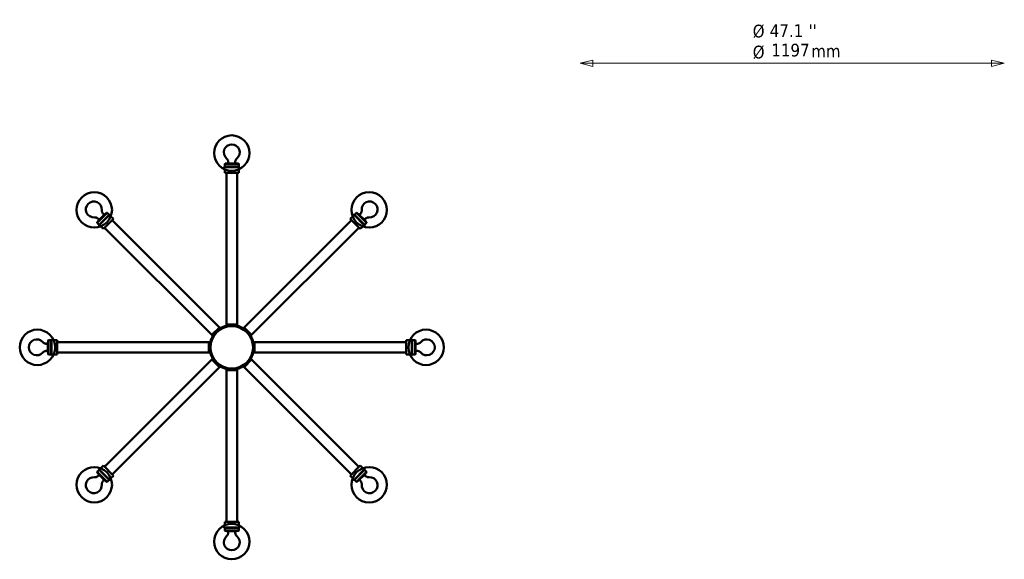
# Model space of a CAD drawing. Header units: millimetres. Extents: x 797 to 4022, y 162 to 3394.
# Tile 1 of 2: x 1041 to 3821, y 162 to 1686. Entities that reach past the tile are written whole.
import ezdxf

# ---------------------------------------------------------------- set-up
doc = ezdxf.new("R2010")
doc.units = ezdxf.units.MM
doc.header["$LTSCALE"] = 12
for name, color, linetype, lineweight in [('Symbol (ISO)', 7, 'Continuous', 25), ('Widoczne (ISO)', 7, 'Continuous', 50), ('Wymiar (ISO)', 7, 'Continuous', 25)]:
    doc.layers.add(name, color=color, linetype=linetype, lineweight=lineweight)
doc.styles.add('Tekst notatki (ISO)', font='tahoma.ttf')

msp = doc.modelspace()

# ---------------------------------------------------------------- linework, layer by layer
at = {"layer": 'Widoczne (ISO)'}
for p, q in [((1620.9, 1279.5), (1619.9, 1278.5)), ((1620.9, 1279.5), (1658.9, 1279.5)), ((1625.4, 1280), (1624.9, 1279.5)), ((1625.4, 1280), (1654.4, 1280)), ((1654.4, 1280), (1654.9, 1279.5)), ((1658.9, 1279.5), (1659.9, 1278.5)), ((1659.9, 1278.5), (1619.9, 1278.5)), ((1619.9, 1278.5), (1619.9, 1270.5)), ((1619.9, 1270.5), (1659.9, 1270.5)), ((1620.9, 1269.5), (1619.9, 1270.5)), ((1619.9, 1253.5), (1619.9, 1263.7)), ((1619.9, 1253.5), (1659.9, 1253.5)), ((1658.9, 1269.5), (1620.9, 1269.5)), ((1658.9, 1269.5), (1620.9, 1269.5)), ((1624.9, 825), (1624.9, 1253.5)), ((1654.9, 825), (1654.9, 1253.5)), ((1658.9, 1269.5), (1659.9, 1270.5)), ((1659.9, 1278.5), (1659.9, 1270.5)), ((1659.9, 1253.5), (1659.9, 1263.7)), ((1259.6, 1114.1), (1286.5, 1141)), ((1287.9, 1141), (1259.6, 1112.7)), ((1286.5, 1141), (1287.9, 1141)), ((1287.9, 1141), (1293.5, 1135.3)), ((1991.8, 1141), (1986.2, 1135.3)), ((2020.1, 1112.7), (1991.8, 1141)), ((1993.2, 1141), (1991.8, 1141)), ((1993.2, 1141), (2020.1, 1114.1)), ((1259.6, 1114.1), (1259.6, 1112.7)), ((1259.6, 1112.7), (1265.3, 1107)), ((1262.4, 1117.6), (1282.9, 1138.2)), ((1262.4, 1117.6), (1262.4, 1116.9)), ((1265.3, 1107), (1293.5, 1135.3)), ((1293.5, 1133.9), (1266.7, 1107)), ((1293.5, 1133.9), (1266.7, 1107)), ((1277.3, 1095), (1305.6, 1123.3)), ((1282.9, 1138.2), (1283.6, 1138.2)), ((1293.5, 1133.9), (1293.5, 1135.3)), ((1305.6, 1123.3), (1298.4, 1130.5)), ((1605, 816.8), (1302, 1119.8)), ((1674.7, 816.8), (1977.7, 1119.8)), ((1974.1, 1123.3), (1981.3, 1130.5)), ((1974.1, 1123.3), (2002.4, 1095)), ((1986.2, 1135.3), (2014.4, 1107)), ((1986.2, 1133.9), (1986.2, 1135.3)), ((2013, 1107), (1986.2, 1133.9)), ((2013, 1107), (1986.2, 1133.9)), ((1996.8, 1138.2), (1996.1, 1138.2)), ((1996.8, 1138.2), (2017.3, 1117.6)), ((2020.1, 1112.7), (2014.4, 1107)), ((2017.3, 1117.6), (2017.3, 1116.9)), ((2020.1, 1114.1), (2020.1, 1112.7)), ((1266.7, 1107), (1265.3, 1107)), ((1277.3, 1095), (1270.1, 1102.2)), ((1583.8, 795.6), (1280.8, 1098.6)), ((1695.9, 795.6), (1998.9, 1098.6)), ((2002.4, 1095), (2009.6, 1102.2)), ((2013, 1107), (2014.4, 1107)), ((1605, 816.8), (1583.8, 795.6)), ((1583.8, 795.6), (1605, 816.8)), ((1609.4, 812.4), (1605, 816.8)), ((1654.9, 825), (1624.9, 825)), ((1624.9, 818.8), (1624.9, 825)), ((1624.9, 825), (1654.9, 825)), ((1654.9, 818.8), (1654.9, 825)), ((1670.3, 812.4), (1674.7, 816.8)), ((1695.9, 795.6), (1674.7, 816.8)), ((1674.7, 816.8), (1695.9, 795.6)), ((1121.1, 779.7), (1122.1, 780.7)), ((1121.1, 741.7), (1121.1, 779.7)), ((1122.1, 780.7), (1122.1, 740.7)), ((1122.1, 780.7), (1130.1, 780.7)), ((1130.1, 740.7), (1130.1, 780.7)), ((1131.1, 779.7), (1130.1, 780.7)), ((1131.1, 779.7), (1131.1, 741.7)), ((1131.1, 779.7), (1131.1, 741.7)), ((1147.1, 780.7), (1136.9, 780.7)), ((1147.1, 740.7), (1147.1, 780.7)), ((1588.2, 791.2), (1583.8, 795.6)), ((1691.5, 791.2), (1695.9, 795.6)), ((2132.6, 780.7), (2132.6, 740.7)), ((2132.6, 780.7), (2142.8, 780.7)), ((2148.6, 779.7), (2149.6, 780.7)), ((2148.6, 741.7), (2148.6, 779.7)), ((2148.6, 741.7), (2148.6, 779.7)), ((2149.6, 780.7), (2149.6, 740.7)), ((2157.6, 780.7), (2149.6, 780.7)), ((2157.6, 740.7), (2157.6, 780.7)), ((2158.6, 779.7), (2157.6, 780.7)), ((2158.6, 779.7), (2158.6, 741.7)), ((1120.6, 775.2), (1121.1, 775.7)), ((1120.6, 746.2), (1120.6, 775.2)), ((1575.6, 775.7), (1147.1, 775.7)), ((1575.6, 775.7), (1575.6, 745.7)), ((1581.8, 775.7), (1575.6, 775.7)), ((1575.6, 745.7), (1575.6, 775.7)), ((1697.9, 775.7), (1704.1, 775.7)), ((1704.1, 745.7), (1704.1, 775.7)), ((1704.1, 775.7), (1704.1, 745.7)), ((1704.1, 775.7), (2132.6, 775.7)), ((2159.1, 775.2), (2158.6, 775.7)), ((2159.1, 775.2), (2159.1, 746.2)), ((1120.6, 746.2), (1121.1, 745.7)), ((1121.1, 741.7), (1122.1, 740.7)), ((1122.1, 740.7), (1130.1, 740.7)), ((1131.1, 741.7), (1130.1, 740.7)), ((1147.1, 740.7), (1136.9, 740.7)), ((1575.6, 745.7), (1147.1, 745.7)), ((1583.8, 725.9), (1280.8, 422.9)), ((1581.8, 745.7), (1575.6, 745.7)), ((1588.2, 730.3), (1583.8, 725.9)), ((1583.8, 725.9), (1605, 704.7)), ((1605, 704.7), (1583.8, 725.9)), ((1674.7, 704.7), (1695.9, 725.9)), ((1695.9, 725.9), (1674.7, 704.7)), ((1691.5, 730.3), (1695.9, 725.9)), ((1695.9, 725.9), (1998.9, 422.9)), ((1697.9, 745.7), (1704.1, 745.7)), ((1704.1, 745.7), (2132.6, 745.7)), ((2132.6, 740.7), (2142.8, 740.7)), ((2148.6, 741.7), (2149.6, 740.7)), ((2157.6, 740.7), (2149.6, 740.7)), ((2158.6, 741.7), (2157.6, 740.7)), ((2159.1, 746.2), (2158.6, 745.7)), ((1605, 704.7), (1302, 401.7)), ((1609.4, 709), (1605, 704.7)), ((1624.9, 702.6), (1624.9, 696.5)), ((1624.9, 696.5), (1654.9, 696.5)), ((1654.9, 696.5), (1624.9, 696.5)), ((1624.9, 696.5), (1624.9, 268)), ((1654.9, 702.6), (1654.9, 696.5)), ((1654.9, 696.5), (1654.9, 268)), ((1670.3, 709), (1674.7, 704.7)), ((1674.7, 704.7), (1977.7, 401.7)), ((1277.3, 426.5), (1270.1, 419.3)), ((1305.6, 398.2), (1277.3, 426.5)), ((2002.4, 426.5), (1974.1, 398.2)), ((2002.4, 426.5), (2009.6, 419.3)), ((1259.6, 408.8), (1265.3, 414.4)), ((1259.6, 408.8), (1287.9, 380.5)), ((1259.6, 407.4), (1259.6, 408.8)), ((1286.5, 380.5), (1259.6, 407.4)), ((1262.4, 403.8), (1262.4, 404.5)), ((1282.9, 383.3), (1262.4, 403.8)), ((1293.5, 386.1), (1265.3, 414.4)), ((1266.7, 414.4), (1265.3, 414.4)), ((1266.7, 414.4), (1293.5, 387.6)), ((1266.7, 414.4), (1293.5, 387.6)), ((1305.6, 398.2), (1298.4, 391)), ((1974.1, 398.2), (1981.3, 391)), ((1986.2, 387.6), (2013, 414.4)), ((1986.2, 387.6), (2013, 414.4)), ((2014.4, 414.4), (1986.2, 386.1)), ((1991.8, 380.5), (2020.1, 408.8)), ((2020.1, 407.4), (1993.2, 380.5)), ((2017.3, 403.8), (1996.8, 383.3)), ((2013, 414.4), (2014.4, 414.4)), ((2020.1, 408.8), (2014.4, 414.4)), ((2017.3, 403.8), (2017.3, 404.5)), ((2020.1, 407.4), (2020.1, 408.8)), ((1282.9, 383.3), (1283.6, 383.3)), ((1286.5, 380.5), (1287.9, 380.5)), ((1287.9, 380.5), (1293.5, 386.1)), ((1293.5, 387.6), (1293.5, 386.1)), ((1986.2, 387.6), (1986.2, 386.1)), ((1991.8, 380.5), (1986.2, 386.1)), ((1993.2, 380.5), (1991.8, 380.5)), ((1996.8, 383.3), (1996.1, 383.3)), ((1659.9, 268), (1619.9, 268)), ((1619.9, 268), (1619.9, 257.8)), ((1620.9, 252), (1619.9, 251)), ((1659.9, 251), (1619.9, 251)), ((1619.9, 243), (1619.9, 251)), ((1620.9, 252), (1658.9, 252)), ((1620.9, 252), (1658.9, 252)), ((1658.9, 252), (1659.9, 251)), ((1659.9, 268), (1659.9, 257.8)), ((1659.9, 243), (1659.9, 251)), ((1619.9, 243), (1659.9, 243)), ((1620.9, 242), (1619.9, 243)), ((1658.9, 242), (1620.9, 242)), ((1625.4, 241.5), (1624.9, 242)), ((1654.4, 241.5), (1625.4, 241.5)), ((1654.4, 241.5), (1654.9, 242)), ((1658.9, 242), (1659.9, 243))]:
    msp.add_line(p, q, dxfattribs=at)
for centre, radius in [((1639.9, 1309.5), 50), ((1251.8, 1148.8), 50), ((2027.9, 1148.8), 50), ((1091.1, 760.7), 50), ((1639.9, 760.7), 60), ((2188.6, 760.7), 50), ((1251.8, 372.7), 50), ((2027.9, 372.7), 50), ((1639.9, 212), 50)]:
    msp.add_circle(centre, radius, dxfattribs=at)
for centre, radius, start, end in [((1639.9, 1311.5), 22.5, 310.215, 229.785), ((1631.3, 1280.5), 1, 181.3146, 210), ((1648.4, 1280.5), 1, 330, 358.6854), ((1620.9, 1264.5), 5, 90, 144.4561), ((1658.9, 1264.5), 5, 35.5439, 90), ((1250.4, 1150.2), 22.5, 355.215, 274.785), ((2029.3, 1150.2), 22.5, 265.215, 184.785), ((1266.3, 1122.2), 1, 226.3146, 255), ((1278.4, 1134.3), 1, 15, 43.6854), ((1297.1, 1130.4), 5, 80.5439, 135), ((1982.6, 1130.4), 5, 45, 99.4561), ((2001.4, 1134.3), 1, 136.3146, 165), ((2013.4, 1122.2), 1, 285, 313.6854), ((1270.2, 1103.5), 5, 135, 189.4561), ((2009.5, 1103.5), 5, 350.5439, 45), ((1639.9, 760.7), 62.5, 103.8865, 121.1135), ((1639.9, 760.7), 62.5, 103.8865, 121.1135), ((1639.9, 760.7), 62.5, 103.8865, 121.1135), ((1639.9, 760.7), 62.5, 103.8865, 121.1135), ((1639.9, 760.7), 62.5, 103.8865, 121.1135), ((1639.9, 760.7), 62.5, 103.8865, 121.1135), ((1639.9, 760.7), 62.5, 103.8865, 121.1135), ((1639.9, 760.7), 62.5, 103.8865, 121.1135), ((1639.9, 760.7), 60.5, 104.3553, 120.6447), ((1639.9, 760.7), 60.5, 104.3553, 120.6447), ((1639.9, 760.7), 60.5, 104.3553, 120.6447), ((1639.9, 760.7), 60.5, 104.3553, 120.6447), ((1639.9, 760.7), 60.5, 104.3553, 120.6447), ((1639.9, 760.7), 60.5, 104.3553, 120.6447), ((1639.9, 760.7), 60.5, 104.3553, 120.6447), ((1639.9, 760.7), 60.5, 104.3553, 120.6447), ((1639.9, 760.7), 62.5, 58.8865, 76.1135), ((1639.9, 760.7), 62.5, 58.8865, 76.1135), ((1639.9, 760.7), 62.5, 58.8865, 76.1135), ((1639.9, 760.7), 62.5, 58.8865, 76.1135), ((1639.9, 760.7), 62.5, 58.8865, 76.1135), ((1639.9, 760.7), 62.5, 58.8865, 76.1135), ((1639.9, 760.7), 62.5, 58.8865, 76.1135), ((1639.9, 760.7), 62.5, 58.8865, 76.1135), ((1639.9, 760.7), 60.5, 59.3553, 75.6447), ((1639.9, 760.7), 60.5, 59.3553, 75.6447), ((1639.9, 760.7), 60.5, 59.3553, 75.6447), ((1639.9, 760.7), 60.5, 59.3553, 75.6447), ((1639.9, 760.7), 60.5, 59.3553, 75.6447), ((1639.9, 760.7), 60.5, 59.3553, 75.6447), ((1639.9, 760.7), 60.5, 59.3553, 75.6447), ((1639.9, 760.7), 60.5, 59.3553, 75.6447), ((1089.1, 760.7), 22.5, 40.215, 319.785), ((1136.1, 779.7), 5, 125.5439, 180), ((1639.9, 760.7), 62.5, 148.8865, 166.1135), ((1639.9, 760.7), 62.5, 148.8865, 166.1135), ((1639.9, 760.7), 62.5, 148.8865, 166.1135), ((1639.9, 760.7), 62.5, 148.8865, 166.1135), ((1639.9, 760.7), 62.5, 148.8865, 166.1135), ((1639.9, 760.7), 62.5, 148.8865, 166.1135), ((1639.9, 760.7), 62.5, 148.8865, 166.1135), ((1639.9, 760.7), 62.5, 148.8865, 166.1135), ((1639.9, 760.7), 60.5, 149.3553, 165.6447), ((1639.9, 760.7), 60.5, 149.3553, 165.6447), ((1639.9, 760.7), 60.5, 149.3553, 165.6447), ((1639.9, 760.7), 60.5, 149.3553, 165.6447), ((1639.9, 760.7), 60.5, 149.3553, 165.6447), ((1639.9, 760.7), 60.5, 149.3553, 165.6447), ((1639.9, 760.7), 60.5, 149.3553, 165.6447), ((1639.9, 760.7), 60.5, 149.3553, 165.6447), ((1639.9, 760.7), 60.5, 14.3553, 30.6447), ((1639.9, 760.7), 60.5, 14.3553, 30.6447), ((1639.9, 760.7), 60.5, 14.3553, 30.6447), ((1639.9, 760.7), 60.5, 14.3553, 30.6447), ((1639.9, 760.7), 60.5, 14.3553, 30.6447), ((1639.9, 760.7), 60.5, 14.3553, 30.6447), ((1639.9, 760.7), 60.5, 14.3553, 30.6447), ((1639.9, 760.7), 60.5, 14.3553, 30.6447), ((1639.9, 760.7), 62.5, 13.8865, 31.1135), ((1639.9, 760.7), 62.5, 13.8865, 31.1135), ((1639.9, 760.7), 62.5, 13.8865, 31.1135), ((1639.9, 760.7), 62.5, 13.8865, 31.1135), ((1639.9, 760.7), 62.5, 13.8865, 31.1135), ((1639.9, 760.7), 62.5, 13.8865, 31.1135), ((1639.9, 760.7), 62.5, 13.8865, 31.1135), ((1639.9, 760.7), 62.5, 13.8865, 31.1135), ((2143.6, 779.7), 5, 0, 54.4561), ((2190.6, 760.7), 22.5, 220.215, 139.785), ((1120.1, 769.2), 1, 60, 88.6854), ((1120.1, 752.2), 1, 271.3146, 300), ((2159.6, 769.2), 1, 91.3146, 120), ((2159.6, 752.2), 1, 240, 268.6854), ((1136.1, 741.7), 5, 180, 234.4561), ((1639.9, 760.7), 62.5, 193.8865, 211.1135), ((1639.9, 760.7), 62.5, 193.8865, 211.1135), ((1639.9, 760.7), 62.5, 193.8865, 211.1135), ((1639.9, 760.7), 62.5, 193.8865, 211.1135), ((1639.9, 760.7), 62.5, 193.8865, 211.1135), ((1639.9, 760.7), 62.5, 193.8865, 211.1135), ((1639.9, 760.7), 62.5, 193.8865, 211.1135), ((1639.9, 760.7), 62.5, 193.8865, 211.1135), ((1639.9, 760.7), 60.5, 194.3553, 210.6447), ((1639.9, 760.7), 60.5, 194.3553, 210.6447), ((1639.9, 760.7), 60.5, 194.3553, 210.6447), ((1639.9, 760.7), 60.5, 194.3553, 210.6447), ((1639.9, 760.7), 60.5, 194.3553, 210.6447), ((1639.9, 760.7), 60.5, 194.3553, 210.6447), ((1639.9, 760.7), 60.5, 194.3553, 210.6447), ((1639.9, 760.7), 60.5, 194.3553, 210.6447), ((1639.9, 760.7), 60.5, 329.3553, 345.6447), ((1639.9, 760.7), 60.5, 329.3553, 345.6447), ((1639.9, 760.7), 60.5, 329.3553, 345.6447), ((1639.9, 760.7), 60.5, 329.3553, 345.6447), ((1639.9, 760.7), 60.5, 329.3553, 345.6447), ((1639.9, 760.7), 60.5, 329.3553, 345.6447), ((1639.9, 760.7), 60.5, 329.3553, 345.6447), ((1639.9, 760.7), 60.5, 329.3553, 345.6447), ((1639.9, 760.7), 62.5, 328.8865, 346.1135), ((1639.9, 760.7), 62.5, 328.8865, 346.1135), ((1639.9, 760.7), 62.5, 328.8865, 346.1135), ((1639.9, 760.7), 62.5, 328.8865, 346.1135), ((1639.9, 760.7), 62.5, 328.8865, 346.1135), ((1639.9, 760.7), 62.5, 328.8865, 346.1135), ((1639.9, 760.7), 62.5, 328.8865, 346.1135), ((1639.9, 760.7), 62.5, 328.8865, 346.1135), ((2143.6, 741.7), 5, 305.5439, 0), ((1639.9, 760.7), 62.5, 238.8865, 256.1135), ((1639.9, 760.7), 62.5, 238.8865, 256.1135), ((1639.9, 760.7), 62.5, 238.8865, 256.1135), ((1639.9, 760.7), 62.5, 238.8865, 256.1135), ((1639.9, 760.7), 62.5, 238.8865, 256.1135), ((1639.9, 760.7), 62.5, 238.8865, 256.1135), ((1639.9, 760.7), 62.5, 238.8865, 256.1135), ((1639.9, 760.7), 62.5, 238.8865, 256.1135), ((1639.9, 760.7), 60.5, 239.3553, 255.6447), ((1639.9, 760.7), 60.5, 239.3553, 255.6447), ((1639.9, 760.7), 60.5, 239.3553, 255.6447), ((1639.9, 760.7), 60.5, 239.3553, 255.6447), ((1639.9, 760.7), 60.5, 239.3553, 255.6447), ((1639.9, 760.7), 60.5, 239.3553, 255.6447), ((1639.9, 760.7), 60.5, 239.3553, 255.6447), ((1639.9, 760.7), 60.5, 239.3553, 255.6447), ((1639.9, 760.7), 60.5, 284.3553, 300.6447), ((1639.9, 760.7), 60.5, 284.3553, 300.6447), ((1639.9, 760.7), 60.5, 284.3553, 300.6447), ((1639.9, 760.7), 60.5, 284.3553, 300.6447), ((1639.9, 760.7), 60.5, 284.3553, 300.6447), ((1639.9, 760.7), 60.5, 284.3553, 300.6447), ((1639.9, 760.7), 60.5, 284.3553, 300.6447), ((1639.9, 760.7), 60.5, 284.3553, 300.6447), ((1639.9, 760.7), 62.5, 283.8865, 301.1135), ((1639.9, 760.7), 62.5, 283.8865, 301.1135), ((1639.9, 760.7), 62.5, 283.8865, 301.1135), ((1639.9, 760.7), 62.5, 283.8865, 301.1135), ((1639.9, 760.7), 62.5, 283.8865, 301.1135), ((1639.9, 760.7), 62.5, 283.8865, 301.1135), ((1639.9, 760.7), 62.5, 283.8865, 301.1135), ((1639.9, 760.7), 62.5, 283.8865, 301.1135), ((1270.2, 418), 5, 170.5439, 225), ((2009.5, 418), 5, 315, 9.4561), ((1250.4, 371.3), 22.5, 85.215, 4.785), ((1266.3, 399.2), 1, 105, 133.6854), ((2029.3, 371.3), 22.5, 175.215, 94.785), ((2013.4, 399.2), 1, 46.3146, 75), ((1278.4, 387.2), 1, 316.3146, 345), ((1297.1, 391.1), 5, 225, 279.4561), ((1982.6, 391.1), 5, 260.5439, 315), ((2001.4, 387.2), 1, 195, 223.6854), ((1620.9, 257), 5, 215.5439, 270), ((1658.9, 257), 5, 270, 324.4561), ((1639.9, 210), 22.5, 130.215, 49.785), ((1631.3, 241), 1, 150, 178.6854), ((1648.4, 241), 1, 1.3146, 30)]:
    msp.add_arc(centre, radius, start, end, dxfattribs=at)
for points in [[(1625.3, 1294.3), (1626, 1293.8), (1626.5, 1293.1), (1627.6, 1291.8), (1628, 1291), (1628.8, 1289.3), (1629.2, 1288.4), (1629.7, 1286.4), (1629.9, 1285.3), (1630.2, 1283), (1630.3, 1281.8), (1630.3, 1280.5)], [(1654.4, 1294.3), (1653.7, 1293.8), (1653.2, 1293.1), (1652.1, 1291.8), (1651.7, 1291), (1650.9, 1289.3), (1650.5, 1288.4), (1650, 1286.4), (1649.8, 1285.3), (1649.5, 1283), (1649.4, 1281.8), (1649.4, 1280.5)], [(1272.8, 1148.3), (1272.8, 1147.5), (1272.8, 1146.6), (1273, 1144.9), (1273.3, 1144), (1273.9, 1142.3), (1274.3, 1141.4), (1275.3, 1139.6), (1276, 1138.7), (1277.4, 1136.8), (1278.2, 1135.9), (1279.1, 1135)], [(2006.9, 1148.3), (2006.9, 1147.5), (2006.9, 1146.6), (2006.7, 1144.9), (2006.4, 1144), (2005.8, 1142.3), (2005.4, 1141.4), (2004.4, 1139.6), (2003.8, 1138.7), (2002.3, 1136.8), (2001.5, 1135.9), (2000.6, 1135)], [(1252.3, 1127.8), (1253.1, 1127.8), (1254, 1127.8), (1255.7, 1127.5), (1256.5, 1127.3), (1258.3, 1126.7), (1259.2, 1126.3), (1261, 1125.2), (1261.9, 1124.6), (1263.7, 1123.2), (1264.7, 1122.4), (1265.6, 1121.5)], [(2027.4, 1127.8), (2026.6, 1127.8), (2025.7, 1127.8), (2024, 1127.5), (2023.2, 1127.3), (2021.4, 1126.7), (2020.5, 1126.3), (2018.7, 1125.2), (2017.8, 1124.6), (2016, 1123.2), (2015, 1122.4), (2014.1, 1121.5)], [(1106.3, 775.3), (1106.8, 774.6), (1107.4, 774), (1108.8, 773), (1109.6, 772.6), (1111.3, 771.8), (1112.2, 771.4), (1114.2, 770.9), (1115.3, 770.7), (1117.6, 770.4), (1118.8, 770.3), (1120.1, 770.2)], [(1106.3, 746.2), (1106.8, 746.8), (1107.4, 747.4), (1108.8, 748.5), (1109.6, 748.9), (1111.3, 749.7), (1112.2, 750), (1114.2, 750.6), (1115.3, 750.8), (1117.6, 751.1), (1118.8, 751.2), (1120.1, 751.2)], [(2173.4, 775.3), (2172.9, 774.6), (2172.3, 774), (2170.9, 773), (2170.1, 772.6), (2168.4, 771.8), (2167.5, 771.4), (2165.5, 770.9), (2164.4, 770.7), (2162.1, 770.4), (2160.9, 770.3), (2159.6, 770.2)], [(2173.4, 746.2), (2172.9, 746.8), (2172.3, 747.4), (2170.9, 748.5), (2170.1, 748.9), (2168.4, 749.7), (2167.5, 750), (2165.5, 750.6), (2164.4, 750.8), (2162.1, 751.1), (2160.9, 751.2), (2159.6, 751.2)], [(1252.3, 393.7), (1253.1, 393.6), (1254, 393.7), (1255.7, 393.9), (1256.5, 394.1), (1258.3, 394.8), (1259.2, 395.2), (1261, 396.2), (1261.9, 396.8), (1263.7, 398.3), (1264.7, 399.1), (1265.6, 400)], [(2027.4, 393.7), (2026.6, 393.6), (2025.7, 393.7), (2024, 393.9), (2023.2, 394.1), (2021.4, 394.8), (2020.5, 395.2), (2018.7, 396.2), (2017.8, 396.8), (2016, 398.3), (2015, 399.1), (2014.1, 400)], [(1272.8, 373.2), (1272.8, 374), (1272.8, 374.9), (1273, 376.6), (1273.3, 377.4), (1273.9, 379.2), (1274.3, 380.1), (1275.3, 381.9), (1276, 382.8), (1277.4, 384.6), (1278.2, 385.6), (1279.1, 386.5)], [(2006.9, 373.2), (2006.9, 374), (2006.9, 374.9), (2006.7, 376.6), (2006.4, 377.4), (2005.8, 379.2), (2005.4, 380.1), (2004.4, 381.9), (2003.8, 382.8), (2002.3, 384.6), (2001.5, 385.6), (2000.6, 386.5)], [(1625.3, 227.2), (1626, 227.7), (1626.5, 228.3), (1627.6, 229.7), (1628, 230.5), (1628.8, 232.2), (1629.2, 233.1), (1629.7, 235.1), (1629.9, 236.2), (1630.2, 238.5), (1630.3, 239.7), (1630.3, 241)], [(1654.4, 227.2), (1653.7, 227.7), (1653.2, 228.3), (1652.1, 229.7), (1651.7, 230.5), (1650.9, 232.2), (1650.5, 233.1), (1650, 235.1), (1649.8, 236.2), (1649.5, 238.5), (1649.4, 239.7), (1649.4, 241)]]:
    msp.add_open_spline(points, degree=3, knots=[1, 1, 1, 1, 1.1906229, 1.1906229, 1.3812459, 1.3812459, 1.5718688, 1.5718688, 1.7624917, 1.7624917, 1.9531146, 1.9531146, 1.9531146, 1.9531146], dxfattribs=at)
at = {"layer": 'Wymiar (ISO)', "lineweight": 18}
for p, q in [((2659.8, 1572.2), (2623.8, 1563.2)), ((2659.8, 1563.2), (2623.8, 1563.2)), ((2623.8, 1563.2), (2659.8, 1554.2)), ((2659.8, 1554.2), (2659.8, 1572.2)), ((2659.8, 1563.2), (3785.3, 1563.2)), ((3821.3, 1563.2), (3785.3, 1572.2)), ((3785.3, 1572.2), (3785.3, 1554.2)), ((3785.3, 1563.2), (3821.3, 1563.2)), ((3785.3, 1554.2), (3821.3, 1563.2))]:
    msp.add_line(p, q, dxfattribs=at)
at = {"layer": 'Wymiar (ISO)', "lineweight": 18, "flags": 128}
for points in [[(2659.8, 1572.2), (2623.8, 1563.2), (2659.8, 1554.2), (2659.8, 1572.2)], [(3785.3, 1554.2), (3821.3, 1563.2), (3785.3, 1572.2), (3785.3, 1554.2)]]:
    msp.add_lwpolyline(points, dxfattribs=at)
at = {"layer": 'Wymiar (ISO)'}
for points in [[(2659.8, 1572.2), (2623.8, 1563.2), (2659.8, 1554.2), (2659.8, 1572.2)], [(3785.3, 1554.2), (3821.3, 1563.2), (3785.3, 1572.2), (3785.3, 1554.2)]]:
    msp.add_solid(points, dxfattribs=at)

# ---------------------------------------------------------------- texts
at = {"layer": 'Symbol (ISO)', "insert": (3110.9, 1672), "char_height": 36, "attachment_point": 1, "line_spacing_factor": 0.987884, "style": 'Tekst notatki (ISO)'}
msp.add_mtext('\\fTahoma|b0|i0;Ø\\P\\fTahoma|b0|i0;Ø', dxfattribs=at)
at = {"layer": 'Symbol (ISO)', "insert": (3276, 1615.4), "char_height": 36, "width": 83.144, "attachment_point": 1, "style": 'Tekst notatki (ISO)'}
msp.add_mtext('\\fTahoma|b0|i0;mm', dxfattribs=at)
at = {"layer": 'Wymiar (ISO)', "char_height": 36, "attachment_point": 7, "style": 'Tekst notatki (ISO)'}
for s, insert in [('47.1', (3159, 1637)), ("''", (3268.6, 1637)), ('1197', (3163.4, 1581.5))]:
    msp.add_mtext(s, dxfattribs=dict(at, insert=insert))

doc.saveas('drawing.dxf')
